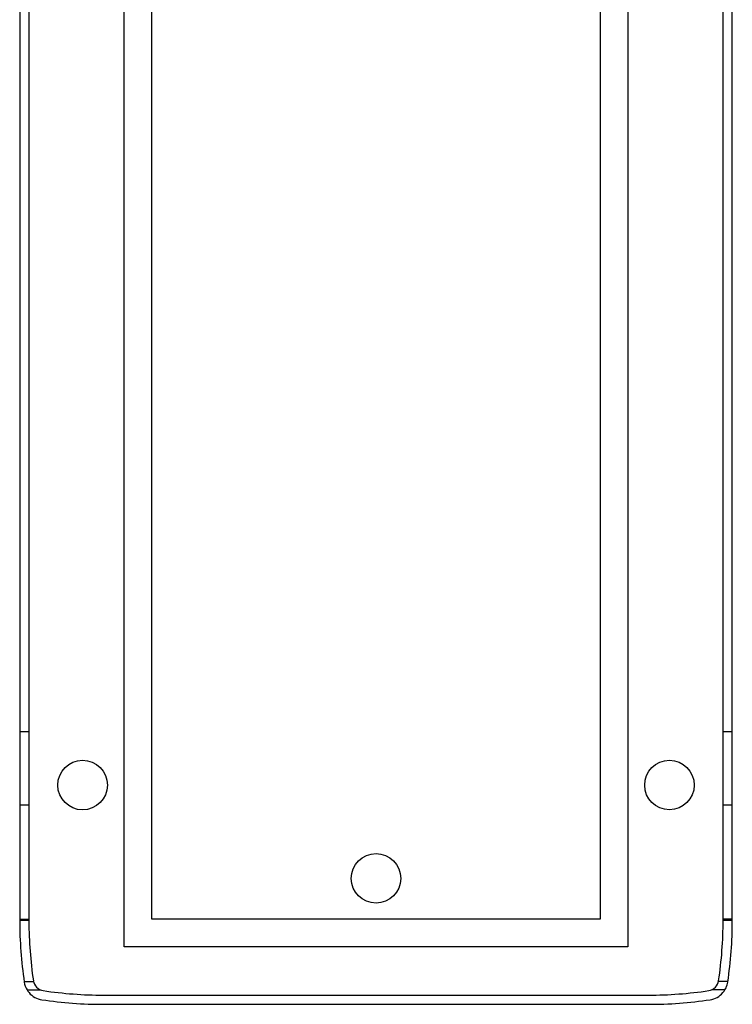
# Model space of a CAD drawing. Header units: millimetres. Extents: x 1562 to 1902, y -206 to 733.
# Tile 1 of 6: x 1562 to 1902, y -206 to 263. Entities that reach past the tile are written whole.
import ezdxf

# ---------------------------------------------------------------- set-up
doc = ezdxf.new("R2010")
doc.units = ezdxf.units.MM
doc.header["$LTSCALE"] = 30.734
doc.layers.get('0').update_dxf_attribs({"linetype": 'CONTINUOUS'})

msp = doc.modelspace()

# ---------------------------------------------------------------- linework, layer by layer
at = {"color": 7, "linetype": 'Continuous'}
for p, q in [((1612.14, -178.6), (1612.14, 608.64)), ((1852.41, 608.64), (1852.41, -178.6)), ((1897.88, -165.96), (1897.88, 596.56)), ((1562.28, 596.16), (1562.28, -166.12)), ((1566.67, 596.02), (1566.67, -166.52)), ((1625.39, -165.36), (1625.39, 595.4)), ((1839.17, 595.4), (1839.17, -165.36)), ((1902.28, -166.12), (1902.27, 596.16)), ((1562.28, -165.39), (1566.67, -165.39)), ((1839.17, -165.36), (1625.39, -165.36)), ((1902.28, -165.39), (1897.88, -165.39)), ((1852.41, -178.6), (1612.14, -178.6)), ((1564.41, -195.08), (1568.86, -195.08)), ((1900.15, -195.08), (1895.7, -195.08)), ((1602.28, -201.59), (1862.28, -201.59)), ((1602.28, -205.98), (1862.28, -205.98))]:
    msp.add_line(p, q, dxfattribs=at)
at = {"color": 9, "linetype": 'Continuous'}
for p, q in [((1566.67, -75.99), (1562.28, -75.99)), ((1902.28, -75.99), (1897.88, -75.99)), ((1562.28, -110.94), (1566.67, -110.94)), ((1897.88, -110.94), (1902.28, -110.94)), ((1566.67, -166.01), (1562.28, -166.01)), ((1902.28, -166.01), (1897.88, -165.98)), ((1565.78, -199.07), (1572.13, -199.07)), ((1898.78, -199.07), (1892.43, -199.07))]:
    msp.add_line(p, q, dxfattribs=at)
at = {"color": 7, "linetype": 'Continuous'}
for centre, radius in [((1592.28, -101.44), 11.83), ((1872.28, -101.44), 11.81), ((1732.28, -145.94), 11.81)]:
    msp.add_circle(centre, radius, dxfattribs=at)
for centre, radius, start, end in [((1762.31, -165.98), 200.03, 180.0383, 188.4559), ((1762.54, -165.96), 195.87, 180.1641, 188.4446), ((1702.02, -165.96), 195.86, 351.5578, 0), ((1702.16, -165.97), 200.12, 351.5712, 359.9579), ((1574.34, -193.92), 5.61, 188.2822, 261.5453), ((1890.21, -193.91), 5.61, 278.6448, 351.761), ((1574.67, -193.68), 10.4, 211.1674, 220.2503), ((1574.34, -193.92), 9.99, 220.4684, 261.5497), ((1602.28, -5.98), 195.61, 261.5453, 270), ((1862.28, -5.98), 195.61, 270, 278.4595), ((1890.21, -193.92), 9.99, 278.451, 319.5316), ((1889.88, -193.68), 10.4, 319.7498, 328.8327), ((1602.28, -5.98), 200, 261.5455, 270), ((1862.28, -5.98), 200, 270, 278.4546)]:
    msp.add_arc(centre, radius, start, end, dxfattribs=at)
msp.add_open_spline([(1564.46, -195.4), (1564.66, -196.73), (1565.1, -197.95), (1565.78, -199.07)], degree=3, dxfattribs=at)
msp.add_open_spline([(1898.78, -199.07), (1898.97, -198.74), (1899.58, -197.59), (1899.96, -196.31), (1900.11, -195.33), (1900.11, -195.3)], degree=3, knots=[0, 0, 0, 0, 0.284053, 0.977634, 1, 1, 1, 1], dxfattribs=at)

doc.saveas('drawing.dxf')
